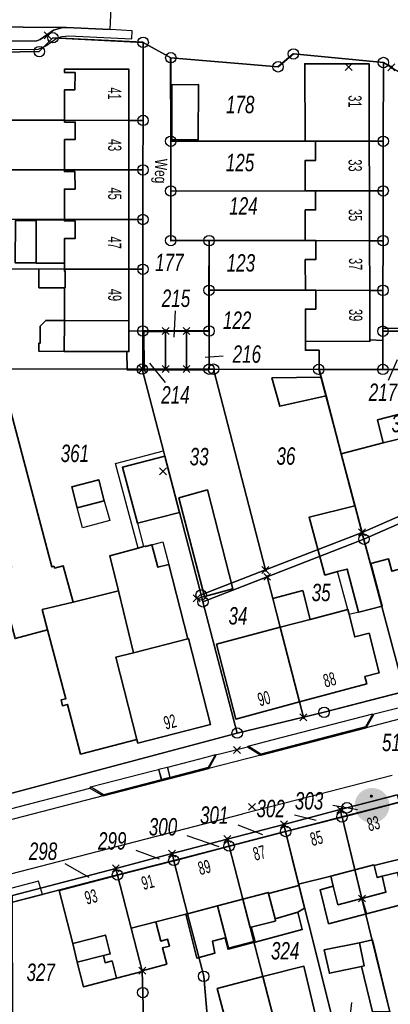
# Model space of a CAD drawing. Header units: metres. Extents: x 339653 to 341672, y 5744753 to 5747397.
# Tile 60 of 256: x 340545 to 340598, y 5745420 to 5745561. Entities that reach past the tile are written whole.
import ezdxf

# ---------------------------------------------------------------- set-up
doc = ezdxf.new("R2010")
doc.units = ezdxf.units.M
doc.header["$LTSCALE"] = 0.03
doc.header["$PDMODE"] = 3
doc.header["$PDSIZE"] = 0.5
for name, color, linetype, lineweight in [('B-Gebäude', 15, 'Continuous', 35), ('Flurstücke_Grenzpunkte', 7, 'Continuous', 25), ('Lagebezeichnungen', 7, 'Continuous', 25), ('Netzpunkte', 7, 'Continuous', 25), ('Siedlung', 7, 'Continuous', 25), ('Siedlungsflächen - Bauwerke u. Einrichtungen', 7, 'Continuous', 25), ('Verkehr', 7, 'Continuous', 25)]:
    doc.layers.add(name, color=color, linetype=linetype, lineweight=lineweight)
for name, color, linetype in [('UMRINGE_FAHRBAHN', 7, 'Continuous'), ('UMRINGE_FLURSTUECKSABGRENZUNGEN', 7, 'Continuous'), ('UMRINGE_GEHWEG', 7, 'Continuous'), ('UMRINGE_PARKSTREIFEN', 7, 'Continuous'), ('UMRINGE_STRASSENTEILFLAECHEN__G', 7, 'Continuous')]:
    doc.layers.add(name, color=color, linetype=linetype)
doc.styles.add('Flurstücksnummer - K 10 700', font='ariali.ttf', dxfattribs={"width": 0.7})
doc.styles.add('Hausnummern NRW', font='arial.ttf', dxfattribs={"width": 0.595})
doc.styles.add('Sonstiger Text_ Bezeichnung - N 7 380', font='arial.ttf', dxfattribs={"width": 0.7})

# ---------------------------------------------------------------- blocks, each defined once
blk = doc.blocks.new('Fußweg')
for points in [[(0, 0.5, -1), (0, -0.5, -1)], [(-0.021, 0.312, -1), (-0.021, 0.218, -1)], [(-0.026, 0.178), (-0.008, 0.19), (0.01, 0.2), (0.022, 0.204), (0.028, 0.204), (0.038, 0.2), (0.046, 0.19), (0.168, 0.07), (0.174, 0.064), (0.178, 0.056), (0.178, -0.004), (0.176, -0.01), (0.174, -0.014), (0.172, -0.016), (0.168, -0.018), (0.16, -0.022), (0.152, -0.024), (0.142, -0.022), (0.134, -0.018), (0.13, -0.016), (0.128, -0.014), (0.126, -0.01), (0.126, -0.004), (0.126, 0.038), (0.082, 0.082), (0.064, 0.03), (0.078, -0.008), (0.092, -0.044), (0.104, -0.08), (0.118, -0.116), (0.13, -0.152), (0.142, -0.188), (0.158, -0.224), (0.172, -0.262), (0.174, -0.27), (0.174, -0.278), (0.174, -0.286), (0.172, -0.292), (0.168, -0.298), (0.164, -0.302), (0.16, -0.306), (0.154, -0.31), (0.148, -0.312), (0.14, -0.312), (0.132, -0.312), (0.126, -0.308), (0.122, -0.306), (0.116, -0.3), (0.112, -0.294), (0.106, -0.286), (0.01, -0.034), (-0.02, -0.1), (-0.05, -0.162), (-0.08, -0.226), (-0.112, -0.29), (-0.116, -0.296), (-0.122, -0.302), (-0.128, -0.308), (-0.134, -0.31), (-0.142, -0.31), (-0.148, -0.31), (-0.154, -0.308), (-0.158, -0.306), (-0.164, -0.302), (-0.17, -0.298), (-0.174, -0.292), (-0.176, -0.286), (-0.178, -0.28), (-0.178, -0.274), (-0.176, -0.264), (-0.034, 0.024), (-0.048, 0.07), (-0.124, -0.016), (-0.134, -0.022), (-0.144, -0.022), (-0.154, -0.02), (-0.16, -0.014), (-0.166, -0.006), (-0.168, 0.004), (-0.168, 0.014), (-0.16, 0.024)]]:
    blk.add_hatch(color=256).paths.add_polyline_path(points, flags=0)
blk = doc.blocks.new('Grenzpunkt mit Abmarkung (Marke)')
at = {"lineweight": -2}
blk.add_circle((0, 0), 0.499, dxfattribs=at)
blk = doc.blocks.new('Grenzpunkt. Abmarkung nach Quellenlage nicht zu spezifizieren')
at = {"lineweight": -2}
blk.add_hatch(color=256, dxfattribs=at).paths.add_polyline_path([(0, 0.165, -1), (0, -0.165, -1)], flags=0)
blk.add_point((0, 0), dxfattribs=at)

msp = doc.modelspace()

# ---------------------------------------------------------------- linework, layer by layer
at = {"layer": 'B-Gebäude'}
for points in [[(340585.573, 5745543.881), (340585.521, 5745554.995), (340594.752, 5745555.005), (340594.762, 5745543.881), (340587.052, 5745543.881)], [(340560.294, 5745546.88), (340551.06, 5745546.889), (340551.064, 5745551.264), (340552.561, 5745551.262), (340552.564, 5745553.739), (340551.066, 5745553.74), (340551.067, 5745554.239), (340560.293, 5745554.211)], [(340566.434, 5745544.082), (340566.439, 5745551.97), (340570.267, 5745552.028), (340570.25, 5745544.112)], [(340560.294, 5745539.719), (340551.053, 5745539.787), (340551.057, 5745544.132), (340552.585, 5745544.131), (340552.587, 5745546.639), (340551.059, 5745546.64), (340551.06, 5745546.889), (340560.294, 5745546.88)], [(340585.585, 5745536.758), (340585.578, 5745541.13), (340587.078, 5745541.133), (340587.052, 5745543.881), (340594.762, 5745543.881), (340594.79, 5745536.761), (340587.07, 5745536.758)], [(340560.296, 5745532.669), (340551.046, 5745532.68), (340551.05, 5745537.022), (340552.566, 5745537.021), (340552.558, 5745539.538), (340551.053, 5745539.539), (340551.053, 5745539.787), (340560.294, 5745539.719)], [(340585.596, 5745529.635), (340585.589, 5745534.04), (340587.067, 5745534.044), (340587.07, 5745536.758), (340594.79, 5745536.761), (340594.818, 5745529.633), (340587.087, 5745529.635)], [(340546.999, 5745532.523), (340547.012, 5745526.439), (340544.002, 5745526.44), (340544.008, 5745532.515)], [(340546.999, 5745532.523), (340546.997, 5745532.624), (340551.046, 5745532.622), (340551.047, 5745532.47), (340552.57, 5745532.469), (340552.569, 5745529.941), (340551.044, 5745529.941), (340551.041, 5745526.387), (340547.012, 5745526.389), (340547.012, 5745526.439)], [(340551.04, 5745525.557), (340551.041, 5745526.387), (340551.044, 5745529.941), (340552.569, 5745529.941), (340552.57, 5745532.469), (340551.047, 5745532.47), (340551.046, 5745532.622), (340551.046, 5745532.68), (340560.296, 5745532.669), (340560.297, 5745525.539)], [(340585.608, 5745522.52), (340585.601, 5745526.916), (340587.085, 5745526.919), (340587.087, 5745529.635), (340594.818, 5745529.633), (340594.846, 5745522.514), (340587.119, 5745522.519)], [(340547.387, 5745525.595), (340551.04, 5745525.557), (340551.04, 5745525.287), (340551.169, 5745525.287), (340551.158, 5745522.885), (340551.038, 5745522.885), (340547.398, 5745522.896)], [(340560.299, 5745518.164), (340551.034, 5745518.21), (340551.034, 5745518.459), (340551.038, 5745522.805), (340551.038, 5745522.885), (340547.398, 5745522.896), (340547.387, 5745525.595), (340551.04, 5745525.557), (340560.297, 5745525.539)], [(340585.62, 5745515.184), (340585.612, 5745519.824), (340587.099, 5745519.827), (340587.119, 5745522.519), (340594.846, 5745522.514), (340594.876, 5745515.436), (340594.876, 5745515.208)], [(340551.034, 5745518.21), (340551.03, 5745513.763), (340547.378, 5745513.773), (340547.379, 5745513.853), (340547.391, 5745514.947), (340547.57, 5745514.946), (340547.552, 5745517.367), (340548.377, 5745518.19)], [(340551.03, 5745513.763), (340551.034, 5745518.21), (340560.299, 5745518.164), (340560.299, 5745516.649), (340560.3, 5745513.739), (340560.011, 5745513.74)], [(340562.423, 5745516.687), (340562.469, 5745511.112), (340560.053, 5745511.109), (340560.011, 5745513.74), (340560.3, 5745513.739), (340560.299, 5745516.649)], [(340562.469, 5745511.112), (340562.423, 5745516.687), (340565.548, 5745516.687), (340565.562, 5745511.22), (340565.563, 5745511.115)], [(340565.563, 5745511.115), (340565.562, 5745511.22), (340565.548, 5745516.687), (340568.555, 5745516.687), (340568.557, 5745511.215), (340568.557, 5745511.118)], [(340568.557, 5745511.118), (340568.557, 5745511.215), (340568.555, 5745516.687), (340571.8, 5745516.686), (340571.803, 5745511.211), (340571.803, 5745511.121)], [(340596.722, 5745511.174), (340596.708, 5745515.344), (340596.702, 5745517.068), (340599.96, 5745517.061), (340599.959, 5745516.647), (340599.947, 5745511.16)], [(340587.571, 5745513.915), (340585.622, 5745513.931), (340585.62, 5745515.184), (340594.876, 5745515.208), (340594.876, 5745515.436), (340596.708, 5745515.344), (340596.722, 5745511.174), (340587.577, 5745511.178)], [(340587.866, 5745510.077), (340587.577, 5745511.178), (340596.722, 5745511.174), (340599.947, 5745511.16), (340600.154, 5745511.159), (340601.689, 5745505.447), (340595.963, 5745503.934), (340596.779, 5745500.634), (340590.744, 5745499.079), (340588.573, 5745507.374)], [(340587.866, 5745510.077), (340588.573, 5745507.374), (340581.923, 5745505.908), (340580.818, 5745509.986)], [(340537.138, 5745506.42), (340540.1, 5745507.157), (340540.406, 5745505.923), (340542.997, 5745506.57), (340549.25, 5745482.867), (340549.56, 5745482.949), (340549.626, 5745482.697), (340550.862, 5745483.025), (340552.317, 5745477.835), (340547.874, 5745476.751), (340548.639, 5745473.86), (340543.972, 5745472.599), (340541.36, 5745482.291), (340543.462, 5745482.832)], [(340595.02, 5745483.352), (340594.933, 5745483.329), (340594.897, 5745483.463), (340593.822, 5745487.503), (340592.748, 5745491.542), (340592.722, 5745491.643), (340590.744, 5745499.079), (340596.779, 5745500.634), (340600.095, 5745501.487), (340604.076, 5745486.517), (340604.235, 5745486.467), (340604.878, 5745484.05), (340598.007, 5745482.253), (340597.542, 5745484.023)], [(340561.517, 5745489.116), (340559.368, 5745497.142), (340565.468, 5745498.737), (340567.55, 5745490.675)], [(340552.883, 5745491.343), (340552.099, 5745494.34), (340555.961, 5745495.355), (340556.77, 5745492.362)], [(340571.115, 5745478.601), (340567.457, 5745492.776), (340571.546, 5745493.906), (340575.225, 5745479.737)], [(340595.02, 5745483.352), (340596.642, 5745477.255), (340593.252, 5745476.375), (340593.197, 5745476.579), (340591.595, 5745482.565), (340590.214, 5745482.19), (340588.42, 5745481.703), (340586.145, 5745489.985), (340592.722, 5745491.643), (340592.748, 5745491.542), (340593.822, 5745487.503), (340594.897, 5745483.463), (340594.933, 5745483.329)], [(340560.971, 5745470.565), (340558.813, 5745479.419), (340557.581, 5745484.475), (340561.637, 5745485.572), (340562.411, 5745485.781), (340562.641, 5745485.844), (340562.657, 5745485.786), (340563.6, 5745486.041), (340564.453, 5745482.816), (340565.999, 5745483.228), (340568.734, 5745472.571)], [(340548.639, 5745473.86), (340547.874, 5745476.751), (340552.317, 5745477.835), (340558.813, 5745479.419), (340560.971, 5745470.565), (340558.409, 5745469.909), (340561.446, 5745458.126), (340553.356, 5745456.037), (340551.473, 5745463.149), (340550.765, 5745462.961), (340550.557, 5745463.788), (340551.255, 5745463.974)], [(340580.929, 5745478.343), (340585.229, 5745479.473), (340586.29, 5745475.347), (340581.997, 5745474.209)], [(340581.997, 5745474.209), (340580.929, 5745478.343), (340585.229, 5745479.473), (340586.29, 5745475.347), (340591.692, 5745476.779), (340591.833, 5745476.225), (340591.885, 5745476.021), (340592.694, 5745472.838), (340594.742, 5745473.36), (340596.193, 5745467.693), (340594.136, 5745467.169), (340594.412, 5745466.082), (340584.763, 5745463.504)], [(340581.997, 5745474.209), (340584.763, 5745463.504), (340575.611, 5745461.06), (340572.872, 5745471.789)], [(340561.446, 5745458.126), (340558.409, 5745469.909), (340560.971, 5745470.565), (340568.734, 5745472.571), (340568.83, 5745472.597), (340572.008, 5745460.278), (340561.578, 5745457.612)], [(340592.713, 5745439.45), (340590.868, 5745447.002), (340599.32, 5745449.2), (340601.277, 5745441.491), (340595.479, 5745440.041), (340595.45, 5745440.157)], [(340584.637, 5745437.363), (340582.78, 5745444.941), (340590.868, 5745447.002), (340592.713, 5745439.45), (340589.245, 5745438.554)], [(340580.109, 5745436.146), (340576.637, 5745435.213), (340574.669, 5745442.842), (340582.78, 5745444.941), (340584.637, 5745437.363), (340584.679, 5745437.198), (340580.335, 5745436.03), (340580.293, 5745436.194)], [(340568.709, 5745433.154), (340566.751, 5745440.748), (340574.669, 5745442.842), (340576.637, 5745435.213), (340573.005, 5745434.27)], [(340564.158, 5745431.972), (340560.639, 5745431.059), (340558.675, 5745438.655), (340566.751, 5745440.748), (340568.709, 5745433.154), (340568.45, 5745433.087)], [(340597.167, 5745436.225), (340593.726, 5745435.333), (340592.713, 5745439.45), (340595.45, 5745440.157), (340595.479, 5745440.041), (340595.919, 5745438.336), (340596.611, 5745438.51)], [(340552.23, 5745428.881), (340550.307, 5745436.497), (340558.675, 5745438.655), (340560.639, 5745431.059), (340562.216, 5745424.979), (340562.218, 5745424.876), (340558.502, 5745423.902), (340557.872, 5745426.381), (340556.886, 5745426.131), (340556.629, 5745427.146), (340552.897, 5745426.201)], [(340590.285, 5745434.442), (340589.612, 5745437.103), (340589.245, 5745438.554), (340592.713, 5745439.45), (340593.726, 5745435.333)], [(340594.384, 5745433.135), (340593.726, 5745435.333), (340597.167, 5745436.225), (340596.611, 5745438.51), (340598.84, 5745439.07), (340600.029, 5745434.602)], [(340581.084, 5745432.058), (340577.836, 5745431.216), (340577.682, 5745431.176), (340576.637, 5745435.213), (340580.109, 5745436.146), (340580.293, 5745436.194), (340580.335, 5745436.03), (340584.679, 5745437.198), (340585.504, 5745433.942), (340584.532, 5745433.387), (340581.258, 5745432.437), (340581.338, 5745432.124)], [(340580.335, 5745436.03), (340584.679, 5745437.198), (340585.504, 5745433.942), (340584.532, 5745433.387), (340581.258, 5745432.437)], [(340594.384, 5745433.135), (340588.944, 5745431.722), (340587.742, 5745436.593), (340589.612, 5745437.103), (340590.285, 5745434.442), (340593.726, 5745435.333)], [(340578.299, 5745429.064), (340578.27, 5745429.179), (340574.565, 5745428.217), (340573.005, 5745434.27), (340576.637, 5745435.213), (340577.682, 5745431.176), (340577.836, 5745431.216), (340578.386, 5745429.088)], [(340568.45, 5745433.087), (340568.709, 5745433.154), (340573.005, 5745434.27), (340574.565, 5745428.217), (340578.27, 5745429.179), (340578.299, 5745429.064), (340574.523, 5745428.067), (340574.093, 5745429.676), (340572.283, 5745429.193), (340572.617, 5745427.475), (340570.036, 5745426.798)], [(340578.386, 5745429.088), (340577.836, 5745431.216), (340581.084, 5745432.058), (340581.338, 5745432.124), (340581.258, 5745432.437), (340584.532, 5745433.387), (340585.158, 5745430.883)], [(340562.216, 5745424.979), (340560.639, 5745431.059), (340564.158, 5745431.972), (340564.861, 5745429.237), (340565.849, 5745429.492), (340566.098, 5745428.522), (340565.106, 5745428.267), (340565.713, 5745425.918)], [(340552.23, 5745428.881), (340556.932, 5745430.092), (340557.617, 5745427.397), (340556.629, 5745427.146), (340552.897, 5745426.201)], [(340594.053, 5745425.681), (340593.681, 5745425.601), (340589.045, 5745424.61), (340588.29, 5745427.956), (340593.374, 5745428.999)], [(340593.681, 5745425.601), (340594.053, 5745425.681), (340593.374, 5745428.999), (340595.247, 5745429.383), (340597.709, 5745419.081), (340595.249, 5745419.074)], [(340557.872, 5745426.381), (340558.502, 5745423.902), (340553.782, 5745422.692), (340552.897, 5745426.201), (340556.629, 5745427.146), (340556.886, 5745426.131)], [(340580.934, 5745418.605), (340579.499, 5745424.148), (340585.393, 5745425.631), (340587.041, 5745418.623)], [(340580.961, 5745418.496), (340574.402, 5745417.034), (340572.965, 5745422.443), (340579.499, 5745424.148), (340580.934, 5745418.605)]]:
    msp.add_lwpolyline(points, close=True, dxfattribs=at)
for points in [[(340547.398, 5745522.896), (340551.038, 5745522.885)], [(340587.571, 5745513.915), (340587.577, 5745511.178)], [(340585.229, 5745479.473), (340586.29, 5745475.347)], [(340584.532, 5745433.387), (340585.504, 5745433.942)], [(340552.23, 5745428.881), (340552.897, 5745426.201)], [(340593.681, 5745425.601), (340595.249, 5745419.074)]]:
    msp.add_lwpolyline(points, dxfattribs=at)
at = {"layer": 'Flurstücke_Grenzpunkte', "color": 83}
for p, q in [((340566.952, 5745519.594), (340566.745, 5745515.789)), ((340565.547, 5745509.28), (340563.293, 5745512.052)), ((340573.803, 5745513.087), (340571.233, 5745512.898)), ((340597.519, 5745509.655), (340598.834, 5745512.6)), ((340589.547, 5745448.71), (340593.08, 5745448.096)), ((340584.042, 5745447.347), (340587.176, 5745446.569)), ((340575.942, 5745445.897), (340579.435, 5745444.503)), ((340568.593, 5745444.384), (340573.177, 5745442.782)), ((340561.312, 5745442.27), (340564.622, 5745441.027)), ((340551.098, 5745440.326), (340554.562, 5745438.378)), ((340591.838, 5745416.586), (340592.275, 5745420.444))]:
    msp.add_line(p, q, dxfattribs=at)
for points in [[(340597.932, 5745554.496), (340596.801, 5745555.17), (340583.894, 5745556.409), (340581.688, 5745554.558), (340566.312, 5745555.858), (340562.334, 5745558.063), (340549.394, 5745558.723), (340547.446, 5745556.741), (340533.833, 5745556.524), (340531.824, 5745556.492), (340525.767, 5745556.396), (340523.606, 5745558.283), (340507.789, 5745557.276), (340503.793, 5745555.351), (340502.212, 5745551.254), (340502.182, 5745554.868), (340502.014, 5745572.218)], [(340598.796, 5745450.208), (340591.575, 5745448.333), (340590.604, 5745448.082), (340582.522, 5745445.962), (340574.41, 5745443.843), (340566.49, 5745441.766), (340558.419, 5745439.656), (340543.59, 5745435.78), (340518.152, 5745429.148), (340507.446, 5745426.255), (340501.832, 5745425.024), (340474.464, 5745433.064), (340481.559, 5745434.86), (340492.276, 5745437.572), (340501.183, 5745439.839), (340510.863, 5745442.33), (340514.658, 5745443.306), (340528.974, 5745446.832), (340538.037, 5745449.064), (340542.802, 5745450.238), (340575.828, 5745459.044), (340585.329, 5745461.315), (340588.287, 5745462.022), (340599.807, 5745465.008)]]:
    msp.add_lwpolyline(points, dxfattribs=at)
for points in [[(340533.829, 5745546.906), (340533.833, 5745556.524), (340547.446, 5745556.741), (340549.394, 5745558.723), (340562.334, 5745558.063), (340562.322, 5745546.878), (340560.294, 5745546.88), (340551.06, 5745546.889)], [(340562.423, 5745516.687), (340562.293, 5745516.688), (340562.301, 5745525.536), (340562.309, 5745532.666), (340562.315, 5745539.777), (340562.322, 5745546.878), (340562.334, 5745558.063), (340566.312, 5745555.858), (340566.304, 5745543.882), (340566.3, 5745536.751), (340566.295, 5745529.639), (340571.795, 5745529.637), (340571.797, 5745522.528), (340571.8, 5745516.686), (340568.555, 5745516.687), (340565.548, 5745516.687)], [(340585.573, 5745543.881), (340566.304, 5745543.882), (340566.312, 5745555.858), (340581.688, 5745554.558), (340583.894, 5745556.409), (340596.801, 5745555.17), (340596.78, 5745543.881), (340594.762, 5745543.881), (340587.052, 5745543.881)], [(340596.732, 5745516.653), (340596.741, 5745522.513), (340596.754, 5745529.633), (340596.767, 5745536.762), (340596.78, 5745543.881), (340596.801, 5745555.17), (340597.932, 5745554.496), (340600.753, 5745552.824), (340600.738, 5745540.868), (340600.726, 5745533.735), (340600.726, 5745533.604), (340600.716, 5745527.836), (340600.713, 5745526.606), (340606.23, 5745526.609), (340606.194, 5745519.497), (340606.181, 5745517.036), (340606.179, 5745516.626), (340602.934, 5745516.637), (340599.959, 5745516.647)], [(340551.053, 5745539.787), (340533.831, 5745539.803), (340533.829, 5745546.906), (340551.06, 5745546.889), (340560.294, 5745546.88), (340562.322, 5745546.878), (340562.315, 5745539.777)], [(340566.3, 5745536.751), (340566.304, 5745543.882), (340585.573, 5745543.881), (340587.052, 5745543.881), (340594.762, 5745543.881), (340596.78, 5745543.881), (340596.767, 5745536.762), (340594.79, 5745536.761), (340587.07, 5745536.758), (340585.585, 5745536.758)], [(340551.046, 5745532.68), (340533.839, 5745532.702), (340533.831, 5745539.803), (340551.053, 5745539.787), (340562.315, 5745539.777), (340562.309, 5745532.666), (340560.296, 5745532.669)], [(340571.795, 5745529.637), (340566.295, 5745529.639), (340566.3, 5745536.751), (340585.585, 5745536.758), (340587.07, 5745536.758), (340594.79, 5745536.761), (340596.767, 5745536.762), (340596.754, 5745529.633), (340594.818, 5745529.633), (340587.087, 5745529.635), (340585.596, 5745529.635)], [(340531.872, 5745525.592), (340531.861, 5745532.704), (340533.839, 5745532.702), (340551.046, 5745532.68), (340560.296, 5745532.669), (340562.309, 5745532.666), (340562.301, 5745525.536), (340560.297, 5745525.539), (340551.04, 5745525.557)], [(340571.797, 5745522.528), (340571.795, 5745529.637), (340585.596, 5745529.635), (340587.087, 5745529.635), (340594.818, 5745529.633), (340596.754, 5745529.633), (340596.741, 5745522.513), (340594.846, 5745522.514), (340587.119, 5745522.519), (340585.608, 5745522.52)], [(340535.839, 5745511.265), (340531.895, 5745511.27), (340531.874, 5745524.198), (340531.872, 5745525.592), (340551.04, 5745525.557), (340560.297, 5745525.539), (340562.301, 5745525.536), (340562.293, 5745516.688), (340562.288, 5745511.224), (340562.208, 5745511.229)], [(340571.803, 5745511.211), (340571.8, 5745516.686), (340571.797, 5745522.528), (340585.608, 5745522.52), (340587.119, 5745522.519), (340594.846, 5745522.514), (340596.741, 5745522.513), (340596.732, 5745516.653), (340596.722, 5745511.174), (340587.577, 5745511.178), (340587.527, 5745511.178), (340572.439, 5745511.208)], [(340565.562, 5745511.22), (340562.288, 5745511.224), (340562.293, 5745516.688), (340562.423, 5745516.687), (340565.548, 5745516.687)], [(340568.557, 5745511.215), (340565.562, 5745511.22), (340565.548, 5745516.687), (340568.555, 5745516.687)], [(340571.803, 5745511.211), (340568.557, 5745511.215), (340568.555, 5745516.687), (340571.8, 5745516.686)], [(340596.722, 5745511.174), (340596.732, 5745516.653), (340599.959, 5745516.647), (340599.947, 5745511.16)], [(340580.127, 5745481.445), (340570.915, 5745477.863), (340570.657, 5745478.85), (340579.873, 5745482.427), (340593.746, 5745487.814), (340605.079, 5745492.783), (340618.618, 5745498.719), (340634.976, 5745505.753), (340649.902, 5745512.151), (340649.9, 5745511.612), (340649.899, 5745511.073), (340634.969, 5745504.686), (340628.078, 5745501.686), (340618.887, 5745497.686), (340605.344, 5745491.791), (340594.004, 5745486.843)], [(340535.211, 5745460.88), (340530.743, 5745479.559), (340541.36, 5745482.291), (340543.462, 5745482.832), (340537.138, 5745506.42), (340535.86, 5745511.188), (340535.839, 5745511.265), (340562.208, 5745511.229), (340565.265, 5745499.513), (340565.468, 5745498.737), (340570.657, 5745478.85), (340570.915, 5745477.863), (340575.828, 5745459.044), (340542.802, 5745450.238), (340538.037, 5745449.064)], [(340562.208, 5745511.229), (340562.288, 5745511.224), (340565.562, 5745511.22), (340568.557, 5745511.215), (340571.803, 5745511.211), (340572.439, 5745511.208), (340579.873, 5745482.427), (340570.657, 5745478.85), (340565.468, 5745498.737), (340565.265, 5745499.513)], [(340579.873, 5745482.427), (340572.439, 5745511.208), (340587.527, 5745511.178), (340593.746, 5745487.814)], [(340593.746, 5745487.814), (340587.527, 5745511.178), (340587.577, 5745511.178), (340596.722, 5745511.174), (340599.947, 5745511.16), (340600.154, 5745511.159), (340605.079, 5745492.783)], [(340611.776, 5745467.989), (340599.807, 5745465.008), (340594.004, 5745486.843), (340605.344, 5745491.791)], [(340581.997, 5745474.209), (340580.929, 5745478.343), (340580.127, 5745481.445), (340594.004, 5745486.843), (340599.807, 5745465.008), (340588.287, 5745462.022), (340585.329, 5745461.315), (340584.763, 5745463.504)], [(340585.329, 5745461.315), (340575.828, 5745459.044), (340570.915, 5745477.863), (340580.127, 5745481.445), (340580.929, 5745478.343), (340581.997, 5745474.209), (340584.763, 5745463.504)], [(340590.861, 5745447.031), (340590.604, 5745448.082), (340591.575, 5745448.333), (340598.796, 5745450.208), (340599.053, 5745449.157)], [(340597.767, 5745418.847), (340597.709, 5745419.081), (340593.726, 5745435.333), (340590.868, 5745447.002), (340590.861, 5745447.031), (340599.053, 5745449.157), (340606.44, 5745419.032)], [(340582.78, 5745444.941), (340582.522, 5745445.962), (340590.604, 5745448.082), (340590.861, 5745447.031)], [(340582.78, 5745444.941), (340574.669, 5745442.842), (340574.41, 5745443.843), (340582.522, 5745445.962)], [(340597.767, 5745418.847), (340589.374, 5745418.672), (340582.78, 5745444.941), (340590.861, 5745447.031), (340590.868, 5745447.002), (340593.726, 5745435.333), (340597.709, 5745419.081)], [(340580.961, 5745418.496), (340580.934, 5745418.605), (340579.499, 5745424.148), (340577.682, 5745431.176), (340574.669, 5745442.842), (340582.78, 5745444.941), (340589.374, 5745418.672), (340587.041, 5745418.623)], [(340574.669, 5745442.842), (340566.74, 5745440.795), (340566.49, 5745441.766), (340574.41, 5745443.843)], [(340558.66, 5745438.705), (340558.419, 5745439.656), (340566.49, 5745441.766), (340566.74, 5745440.795)], [(340576.591, 5745404.696), (340572.621, 5745405.719), (340571.019, 5745424.178), (340568.709, 5745433.154), (340566.751, 5745440.748), (340566.74, 5745440.795), (340574.669, 5745442.842), (340577.682, 5745431.176), (340579.499, 5745424.148), (340580.934, 5745418.605), (340580.961, 5745418.496), (340581.879, 5745403.348)], [(340562.218, 5745424.876), (340562.216, 5745424.979), (340558.675, 5745438.655), (340558.66, 5745438.705), (340566.74, 5745440.795), (340566.751, 5745440.748), (340568.709, 5745433.154), (340571.019, 5745424.178), (340572.621, 5745405.719), (340562.592, 5745408.332), (340562.491, 5745412.882), (340562.287, 5745421.844)], [(340562.592, 5745408.332), (340543.513, 5745413.278), (340543.656, 5745417.725), (340543.601, 5745434.579), (340543.6, 5745434.809), (340558.66, 5745438.705), (340558.675, 5745438.655), (340562.216, 5745424.979), (340562.218, 5745424.876), (340562.287, 5745421.844), (340562.491, 5745412.882)], [(340543.6, 5745434.809), (340543.59, 5745435.78), (340558.419, 5745439.656), (340558.66, 5745438.705)]]:
    msp.add_lwpolyline(points, close=True, dxfattribs=at)
at = {"layer": 'Netzpunkte', "color": 83}
for p in [(340548.643, 5745559.064), (340591.822, 5745554.519), (340565.192, 5745496.582), (340570.022, 5745478.349), (340575.788, 5745456.616), (340577.943, 5745448.472)]:
    msp.add_point(p, dxfattribs=at)
at = {"layer": 'Siedlung', "color": 83}
for points in [[(340531.861, 5745532.704), (340533.839, 5745532.702), (340533.831, 5745539.803), (340533.829, 5745546.906), (340533.833, 5745556.524), (340547.446, 5745556.741), (340549.394, 5745558.723), (340562.334, 5745558.063), (340562.322, 5745546.878), (340562.315, 5745539.777), (340562.309, 5745532.666), (340562.301, 5745525.536), (340562.293, 5745516.688), (340562.288, 5745511.224), (340562.208, 5745511.229), (340535.839, 5745511.265), (340531.895, 5745511.27), (340531.874, 5745524.198), (340531.872, 5745525.592)], [(340572.439, 5745511.208), (340571.803, 5745511.211), (340571.8, 5745516.686), (340571.797, 5745522.528), (340571.795, 5745529.637), (340566.295, 5745529.639), (340566.3, 5745536.751), (340566.304, 5745543.882), (340566.312, 5745555.858), (340581.688, 5745554.558), (340583.894, 5745556.409), (340596.801, 5745555.17), (340596.78, 5745543.881), (340596.767, 5745536.762), (340596.754, 5745529.633), (340596.741, 5745522.513), (340596.732, 5745516.653), (340596.722, 5745511.174), (340587.577, 5745511.178), (340587.527, 5745511.178)], [(340562.423, 5745516.687), (340565.548, 5745516.687), (340568.555, 5745516.687), (340571.8, 5745516.686), (340571.803, 5745511.211), (340568.557, 5745511.215), (340565.562, 5745511.22), (340562.288, 5745511.224), (340562.293, 5745516.688)], [(340596.732, 5745516.653), (340599.959, 5745516.647), (340602.934, 5745516.637), (340606.179, 5745516.626), (340606.152, 5745511.152), (340602.913, 5745511.156), (340600.154, 5745511.159), (340599.947, 5745511.16), (340596.722, 5745511.174)], [(340605.079, 5745492.783), (340618.618, 5745498.719), (340634.976, 5745505.753), (340649.902, 5745512.151), (340649.9, 5745511.612), (340649.899, 5745511.073), (340634.969, 5745504.686), (340628.078, 5745501.686), (340618.887, 5745497.686), (340605.344, 5745491.791), (340594.004, 5745486.843), (340580.127, 5745481.445), (340570.915, 5745477.863), (340570.657, 5745478.85), (340579.873, 5745482.427), (340593.746, 5745487.814)], [(340531.895, 5745511.27), (340535.839, 5745511.265), (340562.208, 5745511.229), (340562.288, 5745511.224), (340565.562, 5745511.22), (340568.557, 5745511.215), (340571.803, 5745511.211), (340572.439, 5745511.208), (340579.873, 5745482.427), (340570.657, 5745478.85), (340570.915, 5745477.863), (340580.127, 5745481.445), (340580.929, 5745478.343), (340581.997, 5745474.209), (340584.763, 5745463.504), (340585.329, 5745461.315), (340575.828, 5745459.044), (340542.802, 5745450.238), (340538.037, 5745449.064), (340535.211, 5745460.88), (340530.743, 5745479.559), (340523.159, 5745511.283), (340526.27, 5745511.278)], [(340579.873, 5745482.427), (340572.439, 5745511.208), (340587.527, 5745511.178), (340587.577, 5745511.178), (340596.722, 5745511.174), (340599.947, 5745511.16), (340600.154, 5745511.159), (340605.079, 5745492.783), (340593.746, 5745487.814)], [(340580.929, 5745478.343), (340580.127, 5745481.445), (340594.004, 5745486.843), (340605.344, 5745491.791), (340618.887, 5745497.686), (340625.594, 5745471.905), (340611.776, 5745467.989), (340599.807, 5745465.008), (340588.287, 5745462.022), (340585.329, 5745461.315), (340584.763, 5745463.504), (340581.997, 5745474.209)]]:
    msp.add_lwpolyline(points, close=True, dxfattribs=at)
msp.add_lwpolyline([(340606.44, 5745419.032), (340597.767, 5745418.847), (340589.374, 5745418.672), (340587.041, 5745418.623), (340580.961, 5745418.496), (340581.879, 5745403.348), (340576.591, 5745404.696), (340572.621, 5745405.719), (340562.592, 5745408.332), (340543.513, 5745413.278), (340543.656, 5745417.725), (340543.601, 5745434.579), (340543.6, 5745434.809), (340558.66, 5745438.705), (340566.74, 5745440.795), (340574.669, 5745442.842), (340582.78, 5745444.941), (340590.861, 5745447.031), (340599.053, 5745449.157)], dxfattribs=at)
at = {"layer": 'Siedlungsflächen - Bauwerke u. Einrichtungen', "color": 83}
for points in [[(340559.368, 5745497.142), (340561.517, 5745489.116), (340562.411, 5745485.781), (340561.637, 5745485.572), (340558.389, 5745497.711), (340565.265, 5745499.513), (340565.468, 5745498.737)], [(340552.883, 5745491.343), (340556.77, 5745492.362), (340557.539, 5745489.515), (340553.631, 5745488.49)], [(340563.6, 5745486.041), (340565.14, 5745486.457), (340565.999, 5745483.228), (340564.453, 5745482.816)], [(340591.595, 5745482.565), (340593.197, 5745476.579), (340593.252, 5745476.375), (340591.885, 5745476.021), (340591.833, 5745476.225), (340591.692, 5745476.779), (340590.214, 5745482.19)]]:
    msp.add_lwpolyline(points, close=True, dxfattribs=at)
at = {"layer": 'UMRINGE_FAHRBAHN', "color": 83}
msp.add_polyline3d([(340499.919, 5745562.177, 0), (340500.028, 5745551.903, 0), (340501.951, 5745556.769, 0), (340506.108, 5745558.56, 0), (340510.123, 5745558.865, 0), (340519.644, 5745559.495, 0), (340523.193, 5745559.659, 0), (340529.793, 5745560.049, 0), (340539.389, 5745560.305, 0), (340550.802, 5745560.206, 0), (340551.342, 5745560.214, 0), (340557.592, 5745559.898, 0), (340557.915, 5745566.2, 0), (340547.843, 5745566.533, 0), (340539.626, 5745566.471, 0), (340529.569, 5745566.204, 0), (340519.534, 5745565.745, 0), (340517.629, 5745565.643, 0), (340509.501, 5745565.107, 0), (340506.331, 5745565.147, 0), (340501.25, 5745568.068, 0), (340499.811, 5745572.451, 0), (340499.919, 5745562.177, 0)], dxfattribs=at)
at = {"layer": 'UMRINGE_FLURSTUECKSABGRENZUNGEN', "color": 83}
for points in [[(340502.058, 5745566.744, 0), (340502.135, 5745556.952, 0), (340502.152, 5745554.867, 0), (340502.212, 5745551.254, 0), (340503.778, 5745555.351, 0), (340507.747, 5745557.259, 0), (340523.606, 5745558.283, 0), (340525.767, 5745556.396, 0), (340531.824, 5745556.492, 0), (340533.833, 5745556.524, 0), (340547.446, 5745556.741, 0), (340549.394, 5745558.723, 0), (340562.328, 5745558.069, 0), (340562.322, 5745546.878, 0), (340562.315, 5745539.777, 0), (340562.309, 5745532.666, 0), (340562.301, 5745525.536, 0), (340562.281, 5745516.573, 0)], [(340533.829, 5745546.906, 0), (340562.322, 5745546.878, 0), (340562.328, 5745558.069, 0), (340549.394, 5745558.723, 0), (340547.446, 5745556.741, 0), (340533.833, 5745556.524, 0), (340533.829, 5745546.906, 0)], [(340533.833, 5745556.524, 0), (340547.446, 5745556.741, 0), (340549.394, 5745558.723, 0), (340562.328, 5745558.069, 0), (340562.322, 5745546.878, 0), (340562.315, 5745539.777, 0), (340562.309, 5745532.666, 0), (340562.301, 5745525.536, 0), (340562.281, 5745516.573, 0), (340565.492, 5745516.605, 0), (340568.52, 5745516.644, 0), (340571.745, 5745516.666, 0), (340571.773, 5745522.526, 0), (340571.806, 5745529.599, 0), (340566.316, 5745529.583, 0), (340566.304, 5745536.703, 0), (340566.291, 5745543.881, 0), (340566.271, 5745555.836, 0), (340581.651, 5745554.583, 0), (340583.866, 5745556.457, 0), (340596.801, 5745555.17, 0), (340596.781, 5745543.919, 0), (340596.768, 5745536.818, 0), (340596.755, 5745529.674, 0), (340596.742, 5745522.515, 0), (340596.732, 5745516.653, 0), (340599.959, 5745516.647, 0)], [(340562.281, 5745516.573, 0), (340565.492, 5745516.605, 0), (340568.52, 5745516.644, 0), (340571.745, 5745516.666, 0), (340571.773, 5745522.526, 0), (340571.806, 5745529.599, 0), (340566.316, 5745529.583, 0), (340566.304, 5745536.703, 0), (340566.291, 5745543.881, 0), (340566.271, 5745555.836, 0), (340581.651, 5745554.583, 0), (340583.866, 5745556.457, 0), (340596.801, 5745555.17, 0), (340596.781, 5745543.919, 0), (340596.768, 5745536.818, 0), (340596.755, 5745529.674, 0), (340596.742, 5745522.515, 0), (340596.732, 5745516.653, 0), (340599.959, 5745516.647, 0)], [(340533.831, 5745539.803, 0), (340562.315, 5745539.777, 0), (340562.322, 5745546.878, 0), (340533.829, 5745546.906, 0), (340533.831, 5745539.803, 0)], [(340599.807, 5745465.008, 0), (340588.287, 5745462.022, 0), (340585.329, 5745461.315, 0)], [(340585.329, 5745461.315, 0), (340575.828, 5745459.044, 0), (340542.802, 5745450.238, 0), (340538.037, 5745449.064, 0), (340528.974, 5745446.832, 0), (340514.658, 5745443.306, 0), (340510.863, 5745442.33, 0), (340501.179, 5745439.851, 0), (340492.276, 5745437.572, 0), (340481.566, 5745434.83, 0), (340474.476, 5745433.016, 0), (340501.832, 5745425.024, 0), (340507.446, 5745426.255, 0), (340518.152, 5745429.148, 0), (340543.59, 5745435.78, 0), (340558.419, 5745439.656, 0), (340566.49, 5745441.766, 0), (340574.412, 5745443.837, 0), (340582.521, 5745445.957, 0), (340590.601, 5745448.07, 0), (340591.574, 5745448.323, 0), (340598.838, 5745450.21, 0)]]:
    msp.add_polyline3d(points, dxfattribs=at)
at = {"layer": 'UMRINGE_GEHWEG', "color": 83}
msp.add_polyline3d([(340539.362, 5745556.993, 0), (340547.33, 5745557.076, 0), (340548.401, 5745557.583, 0), (340550.019, 5745558.707, 0), (340550.707, 5745558.899, 0), (340551.692, 5745558.989, 0), (340560.699, 5745558.559, 0), (340560.768, 5745559.737, 0), (340557.592, 5745559.898, 0), (340551.342, 5745560.214, 0), (340550.802, 5745560.206, 0), (340549.475, 5745559.83, 0), (340547.557, 5745558.448, 0), (340547.069, 5745558.278, 0), (340539.673, 5745558.221, 0)], dxfattribs=at)
at = {"layer": 'UMRINGE_PARKSTREIFEN', "color": 83}
msp.add_polyline3d([(340523.193, 5745559.659, 0), (340523.897, 5745559.5, 0), (340524.478, 5745559.026, 0), (340525.474, 5745557.954, 0), (340525.917, 5745557.786, 0), (340529.846, 5745557.955, 0), (340539.673, 5745558.221, 0), (340547.069, 5745558.278, 0), (340547.557, 5745558.448, 0), (340549.475, 5745559.83, 0), (340550.802, 5745560.206, 0), (340539.389, 5745560.305, 0), (340529.793, 5745560.049, 0), (340523.193, 5745559.659, 0)], dxfattribs=at)
at = {"layer": 'UMRINGE_STRASSENTEILFLAECHEN__G', "color": 83}
for points in [[(340499.919, 5745562.177, 0), (340500.028, 5745551.903, 0), (340501.951, 5745556.769, 0), (340506.108, 5745558.56, 0), (340510.123, 5745558.865, 0), (340519.644, 5745559.495, 0), (340523.193, 5745559.659, 0), (340529.793, 5745560.049, 0), (340539.389, 5745560.305, 0), (340550.802, 5745560.206, 0), (340551.342, 5745560.214, 0), (340557.592, 5745559.898, 0), (340557.915, 5745566.2, 0), (340547.843, 5745566.533, 0), (340539.626, 5745566.471, 0), (340529.569, 5745566.204, 0), (340519.534, 5745565.745, 0), (340517.629, 5745565.643, 0), (340509.501, 5745565.107, 0), (340506.331, 5745565.147, 0), (340501.25, 5745568.068, 0), (340499.811, 5745572.451, 0), (340499.919, 5745562.177, 0)], [(340539.362, 5745556.993, 0), (340547.33, 5745557.076, 0), (340548.401, 5745557.583, 0), (340550.019, 5745558.707, 0), (340550.707, 5745558.899, 0), (340551.692, 5745558.989, 0), (340560.699, 5745558.559, 0), (340560.768, 5745559.737, 0), (340557.592, 5745559.898, 0), (340551.342, 5745560.214, 0), (340550.802, 5745560.206, 0), (340549.475, 5745559.83, 0), (340547.557, 5745558.448, 0), (340547.069, 5745558.278, 0), (340539.673, 5745558.221, 0)], [(340599.767, 5745464.999, 0), (340594.771, 5745463.713, 0), (340588.287, 5745462.022, 0), (340585.329, 5745461.315, 0), (340575.828, 5745459.044, 0), (340556.25, 5745453.824, 0), (340542.802, 5745450.238, 0)], [(340573.336, 5745456.082, 0), (340577.296, 5745457.088, 0), (340577.404, 5745457.163, 0), (340580.851, 5745458.058, 0), (340595.299, 5745461.809, 0), (340594.219, 5745459.94, 0), (340579.238, 5745456.032, 0), (340577.404, 5745457.163, 0), (340577.296, 5745457.088, 0), (340579.216, 5745455.893, 0), (340594.33, 5745459.82, 0), (340595.452, 5745461.785, 0), (340600.272, 5745463.008, 0)], [(340602.153, 5745461.857, 0), (340594.33, 5745459.82, 0), (340579.216, 5745455.893, 0), (340571.775, 5745453.987, 0), (340564.973, 5745452.229, 0), (340556.626, 5745450.03, 0), (340542.611, 5745446.421, 0), (340524.232, 5745441.648, 0), (340515.986, 5745439.528, 0), (340516.045, 5745439.217, 0), (340514.676, 5745438.875, 0), (340503.495, 5745436.123, 0), (340505.268, 5745429.297, 0), (340509.214, 5745430.033, 0), (340519.621, 5745432.732, 0), (340548.923, 5745440.295, 0), (340576.639, 5745447.489, 0), (340576.682, 5745447.501, 0), (340576.682, 5745447.5, 0), (340584.513, 5745449.512, 0), (340598.05, 5745452.992, 0)], [(340542.221, 5745447.916, 0), (340554.702, 5745451.158, 0), (340554.81, 5745451.321, 0), (340556.659, 5745451.799, 0), (340556.659, 5745451.799, 0), (340563.735, 5745453.626, 0), (340563.735, 5745453.626, 0), (340564.539, 5745453.834, 0), (340564.94, 5745452.358, 0), (340565.005, 5745452.374, 0), (340564.607, 5745453.854, 0), (340565.797, 5745454.161, 0), (340566.161, 5745452.67, 0), (340566.233, 5745452.685, 0), (340565.865, 5745454.177, 0), (340571.383, 5745455.613, 0), (340572.719, 5745455.961, 0), (340571.666, 5745454.096, 0), (340566.233, 5745452.685, 0), (340566.161, 5745452.67, 0), (340565.005, 5745452.374, 0), (340564.94, 5745452.358, 0), (340556.669, 5745450.216, 0), (340554.81, 5745451.321, 0), (340554.702, 5745451.158, 0), (340556.626, 5745450.03, 0), (340571.775, 5745453.987, 0), (340572.867, 5745455.963, 0), (340573.336, 5745456.082, 0)], [(340543.6, 5745434.809, 0), (340547.89, 5745435.919, 0), (340547.315, 5745437.816, 0), (340542.399, 5745436.55, 0)]]:
    msp.add_polyline3d(points, dxfattribs=at)
at = {"layer": 'Verkehr', "color": 83}
for points in [[(340599.959, 5745516.647), (340596.732, 5745516.653), (340596.741, 5745522.513), (340596.754, 5745529.633), (340596.767, 5745536.762), (340596.78, 5745543.881), (340596.801, 5745555.17), (340583.894, 5745556.409), (340581.688, 5745554.558), (340566.312, 5745555.858), (340566.304, 5745543.882), (340566.3, 5745536.751), (340566.295, 5745529.639), (340571.795, 5745529.637), (340571.797, 5745522.528), (340571.8, 5745516.686), (340568.555, 5745516.687), (340565.548, 5745516.687), (340562.423, 5745516.687), (340562.293, 5745516.688), (340562.301, 5745525.536), (340562.309, 5745532.666), (340562.315, 5745539.777), (340562.322, 5745546.878), (340562.334, 5745558.063), (340549.394, 5745558.723), (340547.446, 5745556.741), (340533.833, 5745556.524)], [(340542.802, 5745450.238), (340575.828, 5745459.044), (340585.329, 5745461.315), (340588.287, 5745462.022), (340599.807, 5745465.008)], [(340599.053, 5745449.157), (340590.861, 5745447.031), (340582.78, 5745444.941), (340574.669, 5745442.842), (340566.74, 5745440.795), (340558.66, 5745438.705), (340543.6, 5745434.809), (340510.808, 5745426.257), (340504.431, 5745423.997), (340501.832, 5745425.024), (340507.446, 5745426.255), (340518.152, 5745429.148), (340543.59, 5745435.78), (340558.419, 5745439.656), (340566.49, 5745441.766), (340574.41, 5745443.843), (340582.522, 5745445.962), (340590.604, 5745448.082), (340591.575, 5745448.333), (340598.796, 5745450.208)], [(340598.796, 5745450.208), (340591.575, 5745448.333), (340590.604, 5745448.082), (340582.522, 5745445.962), (340574.41, 5745443.843), (340566.49, 5745441.766), (340558.419, 5745439.656), (340543.59, 5745435.78)]]:
    msp.add_lwpolyline(points, dxfattribs=at)

# ---------------------------------------------------------------- block references
at = {"layer": 'Flurstücke_Grenzpunkte', "color": 83, "xscale": 1.5, "yscale": 1.5, "zscale": 1.5}
for name, p in [('Grenzpunkt mit Abmarkung (Marke)', (340549.394, 5745558.723)), ('Grenzpunkt mit Abmarkung (Marke)', (340562.334, 5745558.063)), ('Grenzpunkt mit Abmarkung (Marke)', (340547.446, 5745556.741)), ('Grenzpunkt mit Abmarkung (Marke)', (340566.312, 5745555.858)), ('Grenzpunkt mit Abmarkung (Marke)', (340583.894, 5745556.409)), ('Grenzpunkt mit Abmarkung (Marke)', (340596.801, 5745555.17)), ('Grenzpunkt mit Abmarkung (Marke)', (340581.688, 5745554.558)), ('Grenzpunkt. Abmarkung nach Quellenlage nicht zu spezifizieren', (340597.932, 5745554.496)), ('Grenzpunkt mit Abmarkung (Marke)', (340562.322, 5745546.878)), ('Grenzpunkt mit Abmarkung (Marke)', (340566.304, 5745543.882)), ('Grenzpunkt mit Abmarkung (Marke)', (340596.78, 5745543.881)), ('Grenzpunkt mit Abmarkung (Marke)', (340562.315, 5745539.777)), ('Grenzpunkt mit Abmarkung (Marke)', (340566.3, 5745536.751)), ('Grenzpunkt mit Abmarkung (Marke)', (340596.767, 5745536.762)), ('Grenzpunkt mit Abmarkung (Marke)', (340562.309, 5745532.666)), ('Grenzpunkt mit Abmarkung (Marke)', (340566.295, 5745529.639)), ('Grenzpunkt mit Abmarkung (Marke)', (340571.795, 5745529.637)), ('Grenzpunkt mit Abmarkung (Marke)', (340596.754, 5745529.633)), ('Grenzpunkt mit Abmarkung (Marke)', (340562.301, 5745525.536)), ('Grenzpunkt mit Abmarkung (Marke)', (340571.797, 5745522.528)), ('Grenzpunkt mit Abmarkung (Marke)', (340596.741, 5745522.513)), ('Grenzpunkt mit Abmarkung (Marke)', (340562.293, 5745516.688)), ('Grenzpunkt. Abmarkung nach Quellenlage nicht zu spezifizieren', (340565.548, 5745516.687)), ('Grenzpunkt. Abmarkung nach Quellenlage nicht zu spezifizieren', (340568.555, 5745516.687)), ('Grenzpunkt mit Abmarkung (Marke)', (340571.8, 5745516.686)), ('Grenzpunkt mit Abmarkung (Marke)', (340596.732, 5745516.653)), ('Grenzpunkt mit Abmarkung (Marke)', (340562.208, 5745511.229)), ('Grenzpunkt. Abmarkung nach Quellenlage nicht zu spezifizieren', (340562.288, 5745511.224)), ('Grenzpunkt. Abmarkung nach Quellenlage nicht zu spezifizieren', (340565.562, 5745511.22)), ('Grenzpunkt. Abmarkung nach Quellenlage nicht zu spezifizieren', (340568.557, 5745511.215)), ('Grenzpunkt mit Abmarkung (Marke)', (340571.803, 5745511.211)), ('Grenzpunkt mit Abmarkung (Marke)', (340572.439, 5745511.208)), ('Grenzpunkt mit Abmarkung (Marke)', (340587.527, 5745511.178)), ('Grenzpunkt mit Abmarkung (Marke)', (340596.722, 5745511.174)), ('Grenzpunkt. Abmarkung nach Quellenlage nicht zu spezifizieren', (340593.746, 5745487.814)), ('Grenzpunkt mit Abmarkung (Marke)', (340594.004, 5745486.843)), ('Grenzpunkt. Abmarkung nach Quellenlage nicht zu spezifizieren', (340579.873, 5745482.427)), ('Grenzpunkt. Abmarkung nach Quellenlage nicht zu spezifizieren', (340580.127, 5745481.445)), ('Grenzpunkt mit Abmarkung (Marke)', (340570.657, 5745478.85)), ('Grenzpunkt mit Abmarkung (Marke)', (340570.915, 5745477.863)), ('Grenzpunkt mit Abmarkung (Marke)', (340588.287, 5745462.022)), ('Grenzpunkt. Abmarkung nach Quellenlage nicht zu spezifizieren', (340585.329, 5745461.315)), ('Grenzpunkt mit Abmarkung (Marke)', (340575.828, 5745459.044)), ('Grenzpunkt. Abmarkung nach Quellenlage nicht zu spezifizieren', (340590.604, 5745448.082)), ('Grenzpunkt mit Abmarkung (Marke)', (340591.575, 5745448.333)), ('Grenzpunkt mit Abmarkung (Marke)', (340590.861, 5745447.031)), ('Grenzpunkt. Abmarkung nach Quellenlage nicht zu spezifizieren', (340582.522, 5745445.962)), ('Grenzpunkt. Abmarkung nach Quellenlage nicht zu spezifizieren', (340574.41, 5745443.843)), ('Grenzpunkt mit Abmarkung (Marke)', (340582.78, 5745444.941)), ('Grenzpunkt mit Abmarkung (Marke)', (340574.669, 5745442.842)), ('Grenzpunkt. Abmarkung nach Quellenlage nicht zu spezifizieren', (340566.49, 5745441.766)), ('Grenzpunkt mit Abmarkung (Marke)', (340566.74, 5745440.795)), ('Grenzpunkt. Abmarkung nach Quellenlage nicht zu spezifizieren', (340558.419, 5745439.656)), ('Grenzpunkt mit Abmarkung (Marke)', (340558.66, 5745438.705)), ('Grenzpunkt. Abmarkung nach Quellenlage nicht zu spezifizieren', (340593.726, 5745435.333)), ('Grenzpunkt. Abmarkung nach Quellenlage nicht zu spezifizieren', (340562.216, 5745424.979)), ('Grenzpunkt mit Abmarkung (Marke)', (340571.019, 5745424.178)), ('Grenzpunkt mit Abmarkung (Marke)', (340562.287, 5745421.844))]:
    msp.add_blockref(name, p, dxfattribs=at)
at = {"layer": 'Verkehr', "color": 83, "xscale": 5, "yscale": 5, "zscale": 5}
msp.add_blockref('Fußweg', (340595.175, 5745448.676), dxfattribs=at)

# ---------------------------------------------------------------- texts
at = {"layer": 'Flurstücke_Grenzpunkte', "color": 83, "char_height": 2.5, "attachment_point": 8, "line_spacing_factor": 0.69, "style": 'Flurstücksnummer - K 10 700'}
for s, insert in [('178', (340576.267, 5745547.862)), ('125', (340576.235, 5745539.547)), ('124', (340576.725, 5745533.366)), ('177', (340566.097, 5745525.262)), ('123', (340576.36, 5745525.169)), ('215', (340567.047, 5745520.094)), ('122', (340575.82, 5745516.985)), ('216', (340577.213, 5745512.087)), ('214', (340566.97, 5745506.28)), ('217', (340596.737, 5745506.655)), ('37', (340599.324, 5745502.13)), ('361', (340552.548, 5745497.864)), ('36', (340582.817, 5745497.473)), ('33', (340570.366, 5745497.391)), ('35', (340587.865, 5745477.915)), ('34', (340575.934, 5745474.57)), ('51', (340597.955, 5745456.421)), ('303', (340586.137, 5745448.052)), ('302', (340580.632, 5745446.944)), ('301', (340572.532, 5745446.007)), ('300', (340565.183, 5745444.326)), ('299', (340557.902, 5745442.301)), ('298', (340547.986, 5745440.826)), ('324', (340582.71, 5745426.554)), ('327', (340547.647, 5745423.472))]:
    msp.add_mtext(s, dxfattribs=dict(at, insert=insert))
at = {"layer": 'Lagebezeichnungen', "color": 83, "char_height": 1.9, "attachment_point": 8, "line_spacing_factor": 0.69, "style": 'Hausnummern NRW'}
for s, insert, rotation in [('41', (340557.294, 5745550.724), 270.04498), ('31', (340591.757, 5745549.599), 270.04498), ('43', (340557.295, 5745543.332), 270.04498), ('33', (340591.776, 5745540.416), 270.24299), ('45', (340557.296, 5745536.376), 270.04498), ('35', (340591.804, 5745533.289), 270.24299), ('47', (340557.297, 5745529.349), 270.04498), ('37', (340591.832, 5745526.261), 270.24299), ('49', (340557.299, 5745521.85), 270.03598), ('39', (340591.861, 5745518.954), 270.24299), ('88', (340589.33, 5745465.759), 14.94899), ('90', (340579.92, 5745463.07), 14.94899), ('92', (340566.435, 5745459.715), 14.34601), ('83', (340595.611, 5745445.135), 14.54398), ('85', (340587.442, 5745443.033), 14.24697), ('87', (340579.257, 5745440.933), 14.64297), ('89', (340571.367, 5745438.862), 14.64297), ('91', (340563.243, 5745436.74), 14.54398), ('93', (340555.107, 5745434.638), 14.54398)]:
    msp.add_mtext(s, dxfattribs=dict(at, insert=insert, rotation=rotation))
at = {"layer": 'Verkehr', "color": 83, "insert": (340563.496, 5745539.623), "char_height": 1.75, "attachment_point": 8, "rotation": 269.34297, "line_spacing_factor": 0.69, "style": 'Sonstiger Text_ Bezeichnung - N 7 380'}
msp.add_mtext('Weg', dxfattribs=at)

doc.saveas('drawing.dxf')
